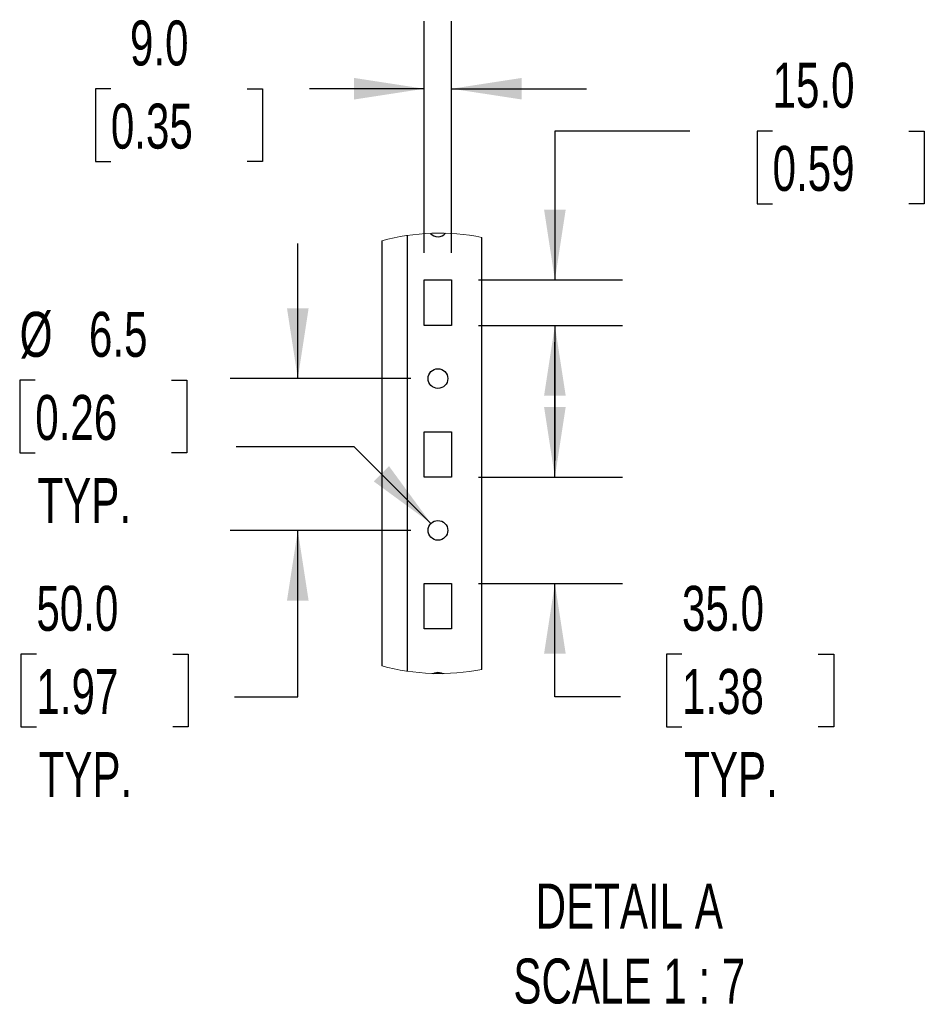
# Model space of a CAD drawing. Header units: millimetres. Extents: x 0 to 3912, y 0 to 3023.
# Tile 8 of 11: x 2261 to 2856, y 1636 to 2284. Entities that reach past the tile are written whole.
import ezdxf

# ---------------------------------------------------------------- set-up
doc = ezdxf.new("R2010")
doc.units = ezdxf.units.MM
doc.header["$LTSCALE"] = 14
doc.layers.add('DIMENSIONS', color=140, linetype='Continuous', lineweight=25)
doc.styles.add('SLDTEXTSTYLE0', font='TXT', dxfattribs={"width": 0.7})
doc.dimstyles.new('SLDDIMSTYLE4', dxfattribs={"dimtxt": 30.212109, "dimasz": 46.228, "dimexe": 0, "dimexo": 0.0625, "dimgap": 7.553027, "dimtad": 0, "dimtih": 1, "dimtoh": 1, "dimdec": 1, "dimlfac": 0.5, "dimrnd": 1e-09, "dimzin": 4, "dimdsep": 46, "dimtxsty": 'SLDTEXTSTYLE0', "dimsah": 1, "dimcen": 0.09, "dimadec": 0, "dimazin": 1, "dimtfac": 1, "dimtdec": 1, "dimtmove": 0, "dimatfit": 0, "dimfxl": 0, "dimfrac": 2, "dimtolj": 1, "dimtzin": 12, "dimarcsym": 0})
doc.dimstyles.new('SLDDIMSTYLE5', dxfattribs={"dimtxt": 30.212109, "dimasz": 46.228, "dimexe": 0, "dimexo": 0.0625, "dimgap": 7.553027, "dimtad": 0, "dimtih": 1, "dimtoh": 1, "dimdec": 1, "dimlfac": 0.5, "dimrnd": 1e-09, "dimzin": 12, "dimdsep": 46, "dimtxsty": 'SLDTEXTSTYLE0', "dimsah": 1, "dimcen": 0, "dimadec": 0, "dimazin": 3, "dimtfac": 1, "dimtdec": 1, "dimtofl": 0, "dimtmove": 0, "dimatfit": 3, "dimfxl": 0, "dimfrac": 2, "dimtolj": 1, "dimtzin": 12, "dimarcsym": 0})

# ---------------------------------------------------------------- blocks, each defined once
blk = doc.blocks.new('_D_11')
at = {"layer": 'DIMENSIONS'}
for p, q in [((2527.05, 2130.65), (2527.05, 2283.3)), ((2545.05, 2130.65), (2545.05, 2283.3)), ((2320.63, 2238.85), (2310.49, 2238.85)), ((2310.49, 2238.85), (2310.49, 2190.83)), ((2410.41, 2238.85), (2420.56, 2238.85)), ((2420.56, 2238.85), (2420.56, 2190.83)), ((2527.05, 2238.85), (2451.35, 2238.85)), ((2545.05, 2238.85), (2633.95, 2238.85)), ((2310.49, 2190.83), (2320.63, 2190.83)), ((2420.56, 2190.83), (2410.41, 2190.83))]:
    blk.add_line(p, q, dxfattribs=at)
for points in [[(2527.05, 2238.85), (2480.82, 2245.96), (2480.82, 2231.74)], [(2545.05, 2238.85), (2591.28, 2231.74), (2591.28, 2245.96)]]:
    blk.add_solid(points, dxfattribs=at)
at = {"layer": 'DIMENSIONS', "char_height": 29.633, "attachment_point": 1, "style": 'SLDTEXTSTYLE0'}
for s, insert in [('9.0', (2333.2, 2283.81)), ('0.35', (2320.63, 2229.03))]:
    blk.add_mtext(s, dxfattribs=dict(at, insert=insert))
blk = doc.blocks.new('_D_12')
at = {"layer": 'DIMENSIONS'}
for p, q in [((2701.96, 2210.99), (2613.06, 2210.99)), ((2613.06, 2210.99), (2613.06, 2112.87)), ((2756.43, 2210.99), (2746.28, 2210.99)), ((2746.28, 2210.99), (2746.28, 2162.97)), ((2846.2, 2210.99), (2856.35, 2210.99)), ((2856.35, 2210.99), (2856.35, 2162.97)), ((2746.28, 2162.97), (2756.43, 2162.97)), ((2856.35, 2162.97), (2846.2, 2162.97)), ((2562.83, 2112.87), (2657.51, 2112.87)), ((2562.83, 2082.87), (2657.51, 2082.87)), ((2613.06, 2082.87), (2613.06, 1993.97))]:
    blk.add_line(p, q, dxfattribs=at)
for points in [[(2613.06, 2112.87), (2620.17, 2159.1), (2605.95, 2159.1)], [(2613.06, 2082.87), (2605.95, 2036.64), (2620.17, 2036.64)]]:
    blk.add_solid(points, dxfattribs=at)
at = {"layer": 'DIMENSIONS', "char_height": 29.633, "attachment_point": 1, "style": 'SLDTEXTSTYLE0'}
for s, insert in [('15.0', (2756.43, 2255.95)), ('0.59', (2756.43, 2201.17))]:
    blk.add_mtext(s, dxfattribs=dict(at, insert=insert))
blk = doc.blocks.new('_D_13')
at = {"layer": 'DIMENSIONS'}
for p, q in [((2443.75, 2047.87), (2443.75, 2136.77)), ((2518.27, 2047.87), (2399.3, 2047.87)), ((2518.27, 1947.87), (2399.3, 1947.87)), ((2443.75, 1838.08), (2443.75, 1947.87)), ((2271.6, 1866.34), (2261.45, 1866.34)), ((2261.45, 1866.34), (2261.45, 1818.32)), ((2361.37, 1866.34), (2371.52, 1866.34)), ((2371.52, 1866.34), (2371.52, 1818.32)), ((2401.96, 1838.08), (2443.75, 1838.08)), ((2261.45, 1818.32), (2271.6, 1818.32)), ((2371.52, 1818.32), (2361.37, 1818.32))]:
    blk.add_line(p, q, dxfattribs=at)
for points in [[(2443.75, 2047.87), (2450.86, 2094.1), (2436.64, 2094.1)], [(2443.75, 1947.87), (2436.64, 1901.64), (2450.86, 1901.64)]]:
    blk.add_solid(points, dxfattribs=at)
at = {"layer": 'DIMENSIONS', "char_height": 29.633, "attachment_point": 1, "style": 'SLDTEXTSTYLE0'}
for s, insert in [('50.0', (2271.6, 1911.3)), ('1.97', (2271.6, 1856.52)), ('TYP.', (2273.05, 1801.74))]:
    blk.add_mtext(s, dxfattribs=dict(at, insert=insert))
blk = doc.blocks.new('_D_14')
at = {"layer": 'DIMENSIONS'}
for p, q in [((2270.84, 2046.88), (2260.69, 2046.88)), ((2260.69, 2046.88), (2260.69, 1998.86)), ((2360.62, 2046.88), (2370.76, 2046.88)), ((2370.76, 2046.88), (2370.76, 1998.86)), ((2260.69, 1998.86), (2270.84, 1998.86)), ((2370.76, 1998.86), (2360.62, 1998.86)), ((2480.92, 2003), (2403.13, 2003)), ((2531.46, 1952.47), (2480.92, 2003))]:
    blk.add_line(p, q, dxfattribs=at)
blk.add_solid([(2531.46, 1952.47), (2503.8, 1990.18), (2493.74, 1980.13)], dxfattribs=at)
at = {"layer": 'DIMENSIONS', "char_height": 29.633, "attachment_point": 1, "style": 'SLDTEXTSTYLE0'}
for s, insert in [('%%c', (2260.6, 2091.84)), ('6.5', (2306.21, 2091.84)), ('0.26', (2270.84, 2037.06)), ('TYP.', (2272.29, 1982.28))]:
    blk.add_mtext(s, dxfattribs=dict(at, insert=insert))
blk = doc.blocks.new('_D_15')
at = {"layer": 'DIMENSIONS'}
for p, q in [((2613.06, 1982.87), (2613.06, 2071.77)), ((2562.83, 1982.87), (2657.51, 1982.87)), ((2562.83, 1912.87), (2657.51, 1912.87)), ((2613.06, 1838.08), (2613.06, 1912.87)), ((2696.77, 1866.34), (2686.62, 1866.34)), ((2686.62, 1866.34), (2686.62, 1818.32)), ((2786.55, 1866.34), (2796.69, 1866.34)), ((2796.69, 1866.34), (2796.69, 1818.32)), ((2656.19, 1838.08), (2613.06, 1838.08)), ((2686.62, 1818.32), (2696.77, 1818.32)), ((2796.69, 1818.32), (2786.55, 1818.32))]:
    blk.add_line(p, q, dxfattribs=at)
for points in [[(2613.06, 1982.87), (2620.17, 2029.1), (2605.95, 2029.1)], [(2613.06, 1912.87), (2605.95, 1866.64), (2620.17, 1866.64)]]:
    blk.add_solid(points, dxfattribs=at)
at = {"layer": 'DIMENSIONS', "char_height": 29.633, "attachment_point": 1, "style": 'SLDTEXTSTYLE0'}
for s, insert in [('35.0', (2696.77, 1911.3)), ('1.38', (2696.77, 1856.52)), ('TYP.', (2698.22, 1801.74))]:
    blk.add_mtext(s, dxfattribs=dict(at, insert=insert))

msp = doc.modelspace()

# ---------------------------------------------------------------- linework, layer by layer
for p, q in [((2516.05, 1855.04), (2516.05, 2142.15)), ((2499.05, 2138.63), (2499.05, 1858.57)), ((2565.05, 1856.28), (2565.05, 2140.91)), ((2527.05, 2082.87), (2527.05, 2112.87)), ((2527.05, 2112.87), (2545.05, 2112.87)), ((2545.05, 2112.87), (2545.05, 2082.87)), ((2545.05, 2082.87), (2527.05, 2082.87)), ((2527.05, 1982.87), (2527.05, 2012.87)), ((2527.05, 2012.87), (2545.05, 2012.87)), ((2545.05, 2012.87), (2545.05, 1982.87)), ((2545.05, 1982.87), (2527.05, 1982.87)), ((2527.05, 1882.87), (2527.05, 1912.87)), ((2527.05, 1912.87), (2545.05, 1912.87)), ((2545.05, 1912.87), (2545.05, 1882.87)), ((2545.05, 1882.87), (2527.05, 1882.87))]:
    msp.add_line(p, q)
at = {"flags": 128}
for points in [[(2533.13, 1853.58), (2533.94, 1854.02), (2536.05, 1854.37)], [(2536.05, 1854.37), (2538.16, 1854.02), (2539.04, 1853.55)]]:
    msp.add_lwpolyline(points, dxfattribs=at)
for centre in [(2536.05, 2047.87), (2536.05, 1947.87)]:
    msp.add_circle(centre, 6.5)
at = {"color": 7, "linetype": 'Continuous', "lineweight": 18}
for start, end in [(78.82631, 105.14003), (254.86002, 281.17364)]:
    msp.add_arc((2536.94, 1998.6), 145.07, start, end, dxfattribs=at)
msp.add_arc((2536.05, 2147.81), 6.44, 221.3773, 319.30925)

# ---------------------------------------------------------------- texts
at = {"layer": 'DIMENSIONS', "insert": (2662.05, 1715.12), "char_height": 29.6333, "attachment_point": 2, "style": 'SLDTEXTSTYLE0'}
msp.add_mtext('DETAIL A^JSCALE 1 : 7', dxfattribs=at)

# ---------------------------------------------------------------- dimensions: what is measured, and where the dimension line sits
at = {"layer": 'DIMENSIONS'}
dim = msp.add_linear_dim(base=(2545.05, 2238.85), p1=(2527.05, 2112.87), p2=(2545.05, 2112.87), dimstyle='SLDDIMSTYLE4', dxfattribs=at)
dim.commit()
dim.dimension.update_dxf_attribs({"geometry": '_D_11', "text_midpoint": (2365.52, 2238.85), "dimtype": 160})
dim = msp.add_linear_dim(base=(2613.06, 2082.87), p1=(2545.05, 2112.87), p2=(2545.05, 2082.87), angle=90, dimstyle='SLDDIMSTYLE4', dxfattribs=at)
dim.commit()
dim.dimension.update_dxf_attribs({"geometry": '_D_12', "text_midpoint": (2613.06, 2210.99), "dimtype": 160})
for base, p1, p2, picture, middle in [((2443.75, 1947.87), (2536.05, 2047.87), (2536.05, 1947.87), '_D_13', (2443.75, 1838.08)), ((2613.06, 1912.87), (2545.05, 1982.87), (2545.05, 1912.87), '_D_15', (2613.06, 1838.08))]:
    dim = msp.add_linear_dim(base=base, p1=p1, p2=p2, angle=90, text='<>\\PTYP.', dimstyle='SLDDIMSTYLE4', dxfattribs=at)
    dim.commit()
    dim.dimension.update_dxf_attribs({"geometry": picture, "text_midpoint": middle, "dimtype": 160})
dim = msp.add_diameter_dim_2p(p1=(2540.65, 1943.28), p2=(2531.46, 1952.47), text='<>\\PTYP.', dimstyle='SLDDIMSTYLE5', dxfattribs=at)
dim.commit()
dim.dimension.update_dxf_attribs({"geometry": '_D_14', "text_midpoint": (2315.73, 2018.62), "dimtype": 163})

doc.saveas('drawing.dxf')
